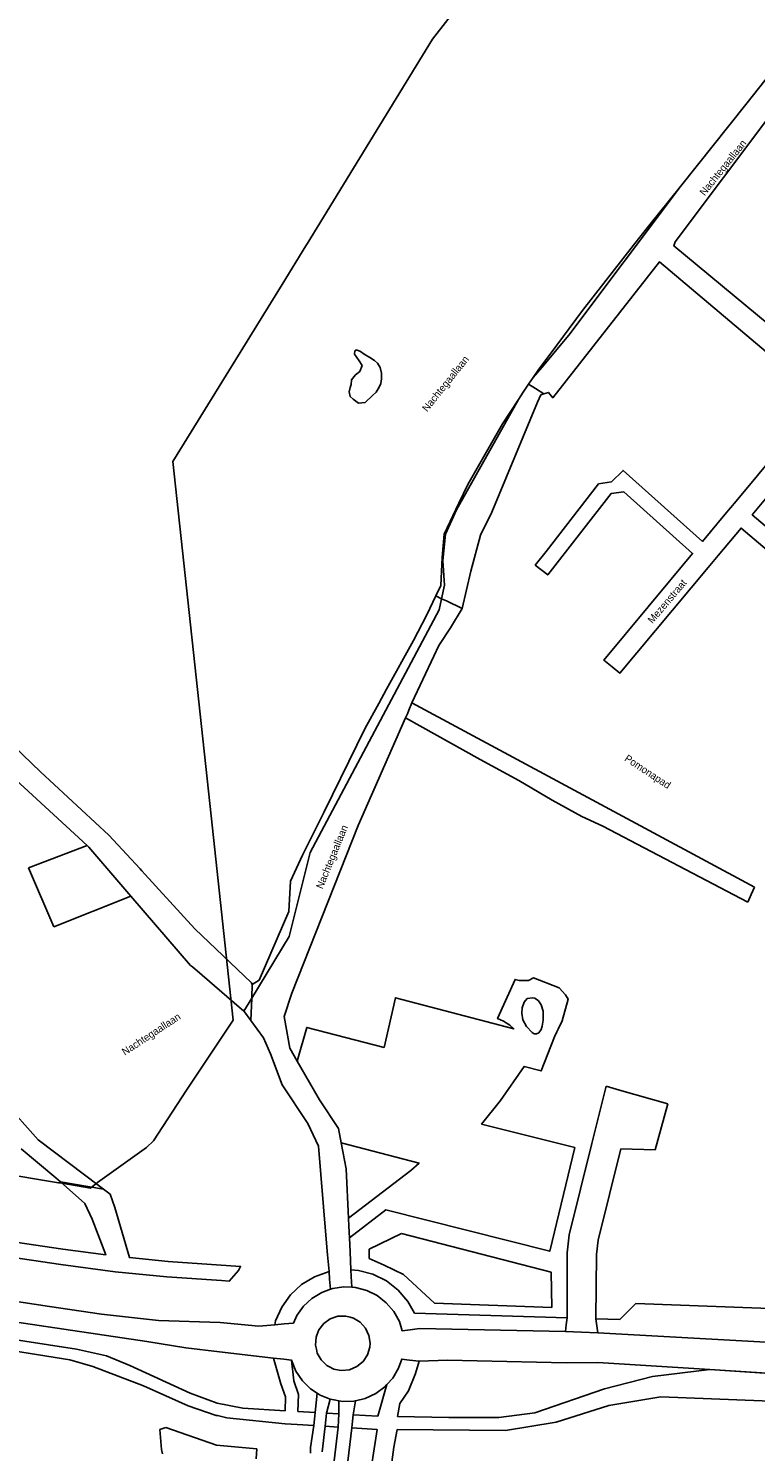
# Model space of a CAD drawing. Header units: metres. Extents: x 89872 to 99175, y 455036 to 468911.
# Tile 104 of 196: x 92018 to 92268, y 464951 to 465439. Entities that reach past the tile are written whole.
import ezdxf

# ---------------------------------------------------------------- set-up
doc = ezdxf.new("R2010")
doc.units = ezdxf.units.M
for name, color, linetype in [('Gemeentegrenzen', 7, 'KG-GEMEENTE'), ('STRNM', 7, 'Continuous'), ('Wegdeel doorgaand', 1, 'Continuous')]:
    doc.layers.add(name, color=color, linetype=linetype)
doc.layers.add('Waterdeel', color=7, linetype='Continuous', true_color=0x00aaff)
doc.layers.add('Wegdeel', color=7, linetype='Continuous', true_color=0x9a9a9a)
doc.linetypes.add('KG-GEMEENTE', pattern='A,1,-2.25,[5,NLCS.SHX,S=1,R=0,X=0,Y=0],-2.25', length=5.5)

msp = doc.modelspace()

# ---------------------------------------------------------------- linework, layer by layer
at = {"layer": 'Gemeentegrenzen', "flags": 128}
msp.add_lwpolyline([(91985.81, 461811.85), (91972.57, 462039.53), (91971.6, 462056.3), (91967.49, 462128.63), (91962.83, 462210.97), (91960.34, 462254.93), (91958.38, 462287.72), (91957.54, 462303.5), (91953.25, 462376.82), (91949.07, 462450.57), (91945.57, 462510.65), (91945.53, 462511.41), (91944.05, 462536.8), (91939.65, 462613.05), (91939.1, 462623.35), (91938.57, 462631.45), (91938.23, 462636.98), (91937.67, 462642.89), (91936.85, 462652.09), (91936.52, 462654.38), (91935.98, 462657.99), (91935.33, 462663.56), (91934.45, 462669.41), (91933.8, 462674.81), (91933.05, 462679.59), (91932.12, 462684.85), (91931.02, 462690.8), (91930.09, 462696.64), (91928.92, 462701.54), (91927.67, 462706.73), (91926.53, 462711.8), (91925.24, 462717.4), (91923.73, 462722.43), (91922.33, 462727.7), (91920.92, 462732.71), (91919.31, 462738.23), (91915.52, 462749.56), (91913.84, 462754.96), (91910.59, 462763.16), (91900, 462756.63), (91894.27, 462753.1), (91893.41, 462752.56), (91893.08, 462752.35), (91884, 462746.62), (91876.06, 462741.71), (91871.9, 462739.14), (91859.4, 462731.41), (91857.07, 462730.38), (91854.17, 462729.67), (91840.7, 462727.72), (91801.69, 462720.65), (91743.12, 462709.89), (91742.28, 462716.24), (91723.98, 462713.51), (91721.47, 462713.14), (91720.03, 462712.92), (91719.53, 462715.26), (91717.01, 462726.9), (91710.31, 462748.15), (91708.08, 462760.41), (91708.41, 462802.88), (91701.05, 462801.8), (91700.15, 462801.67), (91694.18, 462809.59), (91686.69, 462814.41), (91673.3, 462814.88), (91656.6, 462811.35), (91643.73, 462809.01), (91625.38, 462808.56), (91618.79, 462800.58), (91616.38, 462798.02), (91547.8, 462797.16), (91535.89, 462797.01), (91533.97, 462796.98), (91532.91, 462796.98), (91492.23, 462796.74), (91467.4, 462766.42), (91427.24, 462713.3), (91393.47, 462668.65), (91384.92, 462657.34), (91345.12, 462601.61), (91322.75, 462570.28), (91311.3, 462554.1), (91298.16, 462535.1), (91240.59, 462451.23), (91199.39, 462390.97), (91179.79, 462362.29), (91160.33, 462333.57), (91116.85, 462270.02), (91100.95, 462246.71), (91075.23, 462209.11), (91051.88, 462174.92), (91033.16, 462147.46), (91019.52, 462127.52), (90993.15, 462089.17), (90959.24, 462039.53), (90924.92, 461989.3), (90854.66, 461891.45), (90848.48, 461882.28), (90843.78, 461875.03), (90834.61, 461861.6), (90817.06, 461835.96), (90811.97, 461836.6), (90802.84, 461837.74), (90801.07, 461837.96), (90760.92, 461842.97), (90699.32, 461850.65), (90696.92, 461850.95), (90695.83, 461851.08), (90678.28, 461853.27), (90675.91, 461853.57), (90672.92, 461853.94), (90670.47, 461854.25), (90666.84, 461854.7), (90664.35, 461855.01), (90664.01, 461855.05), (90609.06, 461861.91), (90479.28, 461799.79), (90472.29, 461804.82), (90462.06, 461812.15), (90453.36, 461818.46), (90438.82, 461828.9), (90419.02, 461844.35), (90421.38, 461847.24), (90429.77, 461949.31), (90429.54, 461950.1), (90406.8, 462028.72), (90405.32, 462036.59), (90404.76, 462039.53), (90393.73, 462098.21), (90392.3, 462105.79), (90384.04, 462159.12), (90392.42, 462305.56), (90391.99, 462305.98), (90370.47, 462327.07), (90399.99, 462360.63), (90422.7, 462386.62), (90434.72, 462401.41), (90436.55, 462403.6), (90435.45, 462404.75), (90419.84, 462421.08), (90403.64, 462438.52), (90393.79, 462449.24), (90393.71, 462449.33), (90386.15, 462467.2), (90374.47, 462495.6), (90363.46, 462525.49), (90355.96, 462545.83), (90348.73, 462563.94), (90333.81, 462601.31), (90333.12, 462603.04), (90318.97, 462638.48), (90318.87, 462638.7), (90313.58, 462651.96), (90281.92, 462735.54), (90267.14, 462773.68), (90265.29, 462797.2), (90265.01, 462800.73), (90264.77, 462803.83), (90264.66, 462805.22), (90240.77, 462869.48), (90208.47, 462948.15), (90171.15, 463039.41), (90171.1, 463039.53), (90162.16, 463061.39), (90153.37, 463082.88), (90133.53, 463130.56), (90133.48, 463130.7), (90126.29, 463147.97), (90105.85, 463197.09), (90105.84, 463197.12), (90102.3, 463205.62), (90099.75, 463211.73), (90114.01, 463299.45), (90115.39, 463307.17), (90116.59, 463313.87), (90117.35, 463318.08), (90126.99, 463371.94), (90167.36, 463420.21), (90209.48, 463471.04), (90213.6, 463476.02), (90245.14, 463510.53), (90303.59, 463572.17), (90304.37, 463573), (90450.55, 463727.19), (90461.14, 463738.35), (90463.31, 463740.64), (90464.72, 463742.71), (90536.27, 463847.55), (90538.65, 463851.04), (90562.43, 463885.88), (90582.05, 463914.68), (90599.47, 463940.24), (90600.86, 463942.28), (90601.04, 463942.55), (90640.85, 464000.98), (90667.03, 464039.53), (90691.97, 464076.25), (90692.05, 464076.37), (90694.18, 464079.51), (90701.12, 464089.5), (90701.18, 464089.58), (90702.2, 464091.09), (90703.4, 464092.85), (90714.67, 464109.44), (90725.77, 464125.78), (90726.72, 464127.19), (90740.2, 464147.04), (90762.73, 464180.92), (90765.08, 464184.57), (90771, 464193.76), (90771.42, 464193.23), (90806.89, 464250.06), (90799.19, 464267.98), (90793.58, 464280.07), (90804.61, 464284.92), (90803.81, 464286.83), (90821.67, 464318.03), (90833.48, 464340.07), (90842.17, 464363.91), (90849.47, 464388.53), (90850.9, 464396.71), (90858.13, 464437.99), (90858.63, 464440.87), (90862.59, 464497.94), (90866.13, 464525.28), (90871.25, 464551.16), (90878.53, 464576.98), (90885.23, 464600.76), (90894.69, 464624.16), (90916.23, 464670.78), (90923.29, 464685), (90927.38, 464693.22), (90938.43, 464709.97), (90941.09, 464714), (90957.05, 464733.72), (90973.35, 464753.19), (90989.85, 464772.53), (91044.92, 464827.73), (91063.03, 464849.21), (91079.63, 464871.08), (91092.42, 464893.28), (91103.51, 464916.81), (91112.67, 464940.33), (91120.29, 464963.85), (91127, 464987.97), (91139, 465039.53), (91144.01, 465061.06), (91152.55, 465098.5), (91157.84, 465121.7), (91161.11, 465136.01), (91167.76, 465165.19), (91172.72, 465186.93), (91274.16, 465169.82), (91278.87, 465168.92), (91306.94, 465164.19), (91332.25, 465159.92), (91370.23, 465153.71), (91556.5, 465122.29), (91557.9, 465122.05), (91558.32, 465121.98), (91871.9, 465069.08), (91922.03, 465060.62), (92028.58, 465042.86), (92029.05, 465042.78), (92039.59, 465041.01), (92042.01, 465042.88), (92058.73, 465054.97), (92061.16, 465057.23), (92072.53, 465074.55), (92088.56, 465098.55), (92080.97, 465168.59), (92067.81, 465290.11), (92105.28, 465350.83), (92113.42, 465364.09), (92113.85, 465364.8), (92156.87, 465434.93), (92230.87, 465530.04), (92308.96, 465565.35), (92325.03, 465572.62), (92358.36, 465534.34), (92375.52, 465545.73), (92376.91, 465547.36), (92384.66, 465556.46), (92397.29, 465571.45), (92416.04, 465593.91), (92432.88, 465613.69), (92464.88, 465651.21), (92497.86, 465688.87), (92505.83, 465697.44), (92511.57, 465704.12), (92521.66, 465716.37), (92529.98, 465726.8), (92537.61, 465736.36), (92552.63, 465755.02), (92556.4, 465759.68), (92562.83, 465767.63), (92569.99, 465776.31), (92574, 465780.59), (92577.23, 465784.05), (92588.96, 465795.43), (92608.34, 465813.96), (92622.92, 465827.43), (92631.95, 465835.5), (92640.36, 465842.9), (92646.72, 465848.4), (92649.67, 465851.09), (92655.38, 465856.57), (92659.68, 465860.77), (92669.91, 465871.24), (92675.75, 465876.86), (92679.79, 465880.73), (92688.17, 465888.52), (92695.01, 465895.69), (92697.26, 465898.27), (92704.75, 465907.62), (92710.44, 465915.75), (92715.48, 465923.91), (92725.57, 465940.5), (92746.28, 465971.18), (92753.8, 465982.23), (92759.43, 465990.23), (92765.7, 465998.94), (92769.21, 466003.16), (92773.77, 466008.49), (92780.83, 466016.17), (92794.83, 466030.97), (92802.6, 466039.51), (92802.62, 466039.53), (92809.88, 466047.53), (92816.37, 466054.82), (92821.82, 466061.33), (92828.63, 466069.34), (92835.92, 466079.06), (92842.64, 466088.4), (92855.4, 466105.33), (92855.72, 466105.42), (92856.2, 466105.49), (92856.58, 466105.48), (92857, 466105.46), (92857.27, 466105.4), (92857.62, 466105.29), (92857.92, 466105.17), (92858.19, 466105.04), (92858.49, 466104.84), (92859.04, 466104.43), (92861.97, 466101.77), (92865.72, 466098.37), (92920.24, 466048.9), (92924.01, 466045.52), (92930.57, 466039.62), (92998.61, 466101.64), (93005.84, 466108.13), (93007.72, 466106.77), (93009.32, 466105.61), (93030.87, 466090.03), (93065.85, 466064.82), (93100.67, 466039.53), (93102.63, 466038.11), (93109.36, 466033.25), (93110.1, 466034.21), (93306.23, 465895.87), (93359.76, 465857.43), (93435.05, 465802.05), (93442.08, 465801.87), (93443.29, 465801.85), (93453.92, 465801.63), (93457.86, 465939.66), (93469.43, 465939.2), (93472.19, 465939.09), (93475.38, 465938.96), (93481.54, 465938.72), (93483.27, 465938.65), (93484.14, 465938.62), (93485.57, 465938.11), (93486.41, 465937.57), (93494.85, 465922.09), (93504.14, 465904.63), (93508.62, 465897.95), (93513.13, 465894.34), (93520.95, 465889.78), (93530.99, 465883.82), (93532.52, 465882.69), (93535.59, 465878.57), (93538.2, 465872.98), (93542.8, 465865.6), (93545.32, 465862.19), (93550.73, 465857.44), (93558, 465851.82), (93581.85, 465842.2), (93589.8, 465836.36), (93596, 465832.33), (93604.61, 465824.42), (93611.17, 465817.58), (93626.64, 465799), (93639.91, 465783.23), (93651.14, 465769.83), (93670.29, 465745.71), (93684.46, 465727.85), (93694.85, 465714.77), (93712.32, 465692.69), (93728.2, 465671.99), (93747.98, 465645.79), (93761.04, 465629.12), (93766.29, 465628.08), (93771.39, 465626.55), (93776.82, 465625.79), (93788.1, 465624.27), (93792.4, 465621.55), (93838.86, 465642.65), (93852.5, 465660.67), (93871.9, 465686.31), (93875.58, 465691.17), (93878.32, 465694.79), (93890.16, 465710.98), (93902.12, 465728.33), (93905.89, 465733.99), (93919.17, 465753.96), (93935.19, 465778.88), (93943.9, 465792.43), (93948.65, 465800.04), (93970.06, 465836.53), (93970.54, 465837.4), (93971.35, 465838.89), (93989.07, 465871.24), (93993.85, 465879.98), (94010.83, 465914.78), (94036.3, 465967.7), (94036.96, 465969.06), (94053.84, 466007.74), (94056.01, 466013.14), (94057.82, 466017.96), (94065.93, 466039.53), (94071.93, 466055.52), (94073.83, 466060.66), (94078.67, 466074.57), (94085.46, 466094.06), (94093.55, 466118.42), (94094.92, 466122.53), (94102.3, 466146.15), (94103.67, 466150.8), (94110.42, 466174.94), (94113.71, 466186.71), (94121.68, 466216.88), (94125.59, 466232.1), (94127.77, 466240.59), (94137.96, 466288.64), (94144.53, 466331.52), (94144.93, 466334.98), (94145.41, 466339.09), (94145.82, 466342.66), (94151.42, 466390.75), (94153.23, 466390.7), (94157.6, 466460.9), (94159.9, 466526.21), (94159.35, 466560.42), (94158.49, 466578.41), (94170.96, 466578.54), (94209.06, 466578.94), (94214.84, 466579), (94215.89, 466579.01), (94219.52, 466579.05), (94240.71, 466579.18), (94241.51, 466579.18), (94263.35, 466579.32), (94263.77, 466579.32), (94282.32, 466579.43), (94323.27, 466579.65), (94379.32, 466580.31), (94401.36, 466585.53), (94402.65, 466586.01), (94419.81, 466593.87), (94424.57, 466597.31), (94434.77, 466604.54), (94443.71, 466610.91), (94446.73, 466613.07), (94447.21, 466613.41), (94452.88, 466617.46), (94455.64, 466618.85), (94468.76, 466625.48), (94489.19, 466633.87), (94509.41, 466639.35), (94528.78, 466642.95), (94558.66, 466645.13), (94568.59, 466644.46), (94591.46, 466642.45), (94597.53, 466641.07), (94607.95, 466639.18), (94627.5, 466635), (94700, 466615.5), (94735, 466606.5), (94916, 466566.5), (94919.73, 466565.74), (94955, 466558.5), (94960.94, 466557.34), (94964.2, 466556.71), (94965.83, 466558.34), (94967.61, 466560.24), (95049.67, 466540.64), (95076.19, 466534.31), (95121, 466523.72), (95162.95, 466513.62), (95181.07, 466509.25), (95206.54, 466503.31), (95252.02, 466491.75), (95295.53, 466480.7), (95302.45, 466479.13), (95324.97, 466472.76), (95370.65, 466460.17), (95399.23, 466452.31), (95479.68, 466427.72), (95495.6, 466422.85), (95497.02, 466422.44), (95500.31, 466421.48), (95521.54, 466414.36), (95521.72, 466414.3), (95578.37, 466395.31), (95578.38, 466395.16), (95578.82, 466390.43), (95579.2, 466386.47), (95579.25, 466385.66), (95579.74, 466378.15), (95579.76, 466373.01), (95579.77, 466370.42), (95579.73, 466368.56), (95579.7, 466366.73), (95579.55, 466358.34), (95579.25, 466356.16), (95579.19, 466355.76), (95578.88, 466353.52), (95578.85, 466353.31), (95576.38, 466342.92), (95574.98, 466330.93), (95574.45, 466318.83), (95574.73, 466296.11), (95575.17, 466266.8), (95575.16, 466263.45), (95574.33, 466256.64), (95572.45, 466246.32), (95570.27, 466235.69), (95567.02, 466224.62), (95557.98, 466194.3), (95552.98, 466177.27), (95549.34, 466166.34), (95547.1, 466160.72), (95545.34, 466154.12), (95542, 466138.28), (95539.78, 466125.62), (95539.36, 466123.58), (95537.12, 466114.76), (95535.79, 466105.96), (95534.78, 466098.22), (95534.13, 466088.41), (95533.79, 466082.76), (95533.54, 466078.91), (95530.66, 466058.4), (95529.12, 466043.77), (95528.98, 466039.53), (95528.97, 466039.12), (95530.32, 466010.37), (95530.62, 466007.24), (95531.17, 466003.97), (95531.78, 466000.6), (95540.13, 465977.94), (95544.77, 465965.04), (95546.23, 465960.02), (95549.07, 465951.74), (95550.04, 465947.53), (95550.97, 465942.66), (95552.42, 465934.03), (95552.68, 465931.95), (95553.53, 465925.61), (95554.12, 465921.5), (95556.73, 465908.18), (95558.94, 465897.06), (95560.33, 465890.16), (95561.4, 465883.69), (95562.18, 465878.87), (95562.57, 465875.79), (95562.89, 465866.79), (95563.3, 465854.63), (95563.55, 465848.28), (95563.55, 465843.26), (95563.6, 465835.56), (95563.61, 465832.46), (95563.31, 465827.46), (95562.96, 465822.22), (95562.3, 465816.61), (95561.77, 465812.67), (95560.32, 465803.53), (95559.52, 465798.89), (95558.78, 465795.56), (95553.78, 465772.56), (95551.91, 465764.15), (95550.5, 465757.21), (95548.74, 465750.32), (95547.3, 465744.37), (95546.46, 465740.94), (95543.92, 465732.87), (95540.23, 465722.02), (95539.71, 465720.56), (95539.09, 465716.02), (95538.47, 465711.26), (95536.77, 465702.24), (95527.92, 465670.67), (95527.84, 465668.95), (95527.7, 465667.03), (95528.82, 465658.18), (95531.91, 465635.75), (95537.16, 465601.96), (95537.52, 465600), (95537.96, 465597.87), (95540.35, 465589.87), (95543.94, 465578.1), (95546.47, 465570.53), (95553.13, 465554.75), (95567.64, 465520.24), (95573.21, 465505.84), (95574.45, 465501.86), (95575.55, 465498.07), (95576.32, 465494.08), (95576.62, 465490.2), (95576.79, 465485.95), (95576.96, 465481.99), (95576.94, 465478.22), (95576.51, 465474.48), (95576.09, 465472.29), (95575.37, 465469.6), (95574.08, 465465.33), (95572.6, 465461.08), (95571.42, 465458.18), (95570.11, 465455.28), (95568.34, 465451.92), (95565.89, 465448.07), (95565.58, 465447.53), (95562.52, 465440.39), (95559.07, 465433.06), (95540.84, 465399.48), (95523.65, 465368.23), (95516.81, 465356.01), (95511.85, 465347.89), (95492.52, 465317.33), (95486.36, 465307.5), (95480.59, 465297.94), (95479.77, 465296.75), (95477.89, 465294.01), (95477.47, 465293.39), (95474.71, 465289.14), (95468.37, 465278.85), (95458.8, 465263.96), (95447.6, 465249.33), (95444.94, 465246.39), (95423.24, 465225.43), (95398.04, 465200.76), (95373.2, 465175.41), (95363.98, 465165), (95359.15, 465158.83), (95346.67, 465140.48), (95339.62, 465123.09), (95339.26, 465121.58), (95339.18, 465121.24), (95334.55, 465081.47), (95341.66, 465053.51), (95345.02, 465039.53), (95348.03, 465026.98), (95349.31, 465022.05), (95356.2, 465000), (95365.4, 464970.54), (95381.79, 464806.72), (95385.02, 464770.86), (95387.49, 464748.32), (95390.41, 464718.29), (95392.34, 464697.86), (95394.99, 464671.19), (95397.14, 464648.62), (95399.53, 464624.71), (95401.63, 464602.45), (95403.59, 464583.03), (95405.53, 464565.38), (95408.42, 464541.95), (95402.27, 464514.29), (95399.71, 464506.14), (95396, 464495.22), (95392.73, 464487.76), (95388.49, 464478.32), (95384.48, 464470.56), (95376.24, 464454.26), (95370.72, 464442.66), (95365.78, 464430.78), (95358.53, 464412.74), (95352.49, 464396.26), (95346.71, 464379.44), (95342.53, 464364.85), (95337.15, 464344.05), (95332.52, 464321.23), (95329.92, 464306.43), (95328.5, 464296.12), (95326.71, 464282.12), (95326, 464271.02), (95324.59, 464249.71), (95320.1, 464176.63), (95318.9, 464159.43), (95318.29, 464150), (95317.32, 464135.22), (95315.89, 464119.26), (95314.25, 464108.78), (95312.59, 464099.71), (95310.39, 464089.6), (95308.2, 464079.59), (95303.92, 464039.53), (95303.57, 464036.29), (95301.26, 464026.09), (95299.28, 464017.67), (95299.7, 464009.14), (95300.39, 464004.82), (95300.41, 464004.65), (95301.12, 464001.68), (95302.34, 463997.54), (95304.62, 463991.84), (95307.55, 463986.46), (95310.75, 463981.69), (95314.99, 463977.11), (95320.94, 463971.02), (95331.81, 463960.54), (95359.48, 463931.58), (95381.27, 463908.82), (95403.65, 463884.27), (95431.79, 463853.53), (95455.46, 463827.96), (95466.68, 463815.34), (95502.46, 463776.61), (95532.68, 463744.19), (95547.03, 463729.25), (95563.9, 463711.87), (95579.55, 463695.82), (95589.54, 463685.3), (95600.69, 463673.67), (95610.21, 463663.67), (95617.15, 463656.6), (95628.25, 463643.69), (95639.94, 463629.57), (95649.37, 463617.44), (95657.97, 463605.63), (95666.29, 463594.26), (95674.77, 463581.25), (95681.69, 463570.07), (95689.15, 463556.53), (95695.8, 463543.74), (95701.56, 463532.04), (95707.3, 463519.64), (95712.61, 463507.25), (95717.22, 463494.89), (95721.94, 463481.96), (95726.25, 463469.18), (95729.73, 463456.86), (95733.65, 463443.47), (95736.72, 463431.45), (95739.62, 463418.44), (95745.12, 463383.87), (95747.24, 463369.95), (95749.45, 463354.91), (95750.98, 463338.88), (95752.46, 463322.34), (95754.03, 463308.55), (95756.14, 463293.1), (95758.26, 463276.49), (95760.29, 463260.4), (95762.38, 463245.18), (95764.92, 463229.99), (95767.11, 463215.76), (95769.04, 463205.23), (95771.78, 463190.86), (95774.47, 463176.59), (95777.4, 463162.1), (95779.82, 463148.83), (95783.17, 463133.08), (95785.7, 463120.22), (95789.51, 463102.67), (95800.23, 463039.53), (95801.15, 463034.11), (95808.28, 462989.38), (95816.21, 462948.6), (95822.09, 462914.33), (95830.21, 462870.66), (95840.79, 462822.54), (95848.68, 462791.26), (95856.28, 462759.18), (95863, 462728.44), (95868.03, 462705.46), (95871.9, 462690.57), (95880.9, 462655.94), (95891.2, 462609.73), (95902.59, 462560.92), (95903.74, 462555.46), (95913.19, 462510.87), (95919.28, 462490.65), (95920.63, 462486.29), (95909.41, 462481.41), (95909.91, 462479.61), (95909.27, 462479.33), (95905.81, 462477.83), (95905.48, 462478.58), (95900.36, 462476.31), (95871.9, 462463.72), (95867.59, 462461.81), (95857.03, 462457.14), (95848.4, 462453.32), (95846.91, 462452.66), (95834.55, 462447.19), (95826.84, 462443.75), (95826.33, 462443.52), (95823.48, 462442.25), (95819.82, 462440.62), (95806.01, 462434.47), (95783.17, 462424.31), (95760.34, 462414.13), (95714.69, 462393.78), (95690.96, 462383.13), (95662.53, 462370.21), (95633.33, 462356.49), (95602.21, 462341.3), (95578.89, 462329.38), (95575.85, 462327.82), (95554.1, 462316.19), (95541.15, 462309.03), (95526.13, 462300.53), (95513.34, 462293.09), (95496.4, 462282.98), (95481.94, 462274.11), (95466.47, 462264.26), (95454.63, 462256.1), (95434.43, 462241.75), (95416.45, 462228.55), (95394.75, 462212.05), (95389.26, 462207.73), (95370.73, 462193.15), (95368.87, 462191.67), (95369.48, 462190.88), (95369.09, 462190.56), (95368.1, 462191.76), (95366.98, 462190.84), (95366.65, 462191.24), (95365.99, 462192.05), (95347.74, 462177.1), (95335.45, 462166.79), (95305.84, 462140.56), (95277.11, 462113.55), (95261.47, 462100.73), (95241.53, 462081.98), (95228.52, 462069.75), (95221.58, 462063.22), (95203.07, 462043.03), (95199.88, 462039.53), (95175.71, 462013.01), (95154.67, 461988.39), (95142.48, 461973.61), (95126.8, 461954.23), (95111.13, 461934.85), (95101.93, 461923.06), (95084.08, 461899.01), (95065.19, 461871.33), (95044.83, 461840.97), (95034.77, 461826.04), (95016.41, 461798.16), (94997.39, 461770.54), (94998.3, 461770.04), (95003.14, 461767.38), (95034.37, 461750.23), (95077.96, 461726.07), (95081.36, 461723.94), (95167.44, 461678.98), (95166.77, 461678.47), (95161.23, 461673.92), (95169.8, 461669.24), (95169.06, 461668.64), (95163.22, 461663.95), (95152.82, 461655.57), (95147.19, 461650.97), (95131.9, 461638.89), (95115.93, 461626.14), (95101.08, 461614.34), (95100.03, 461613.51), (95084.11, 461600.97), (95069.83, 461589.95), (95056.22, 461579.19), (95049.96, 461574.14), (95034.42, 461561.79), (95023.08, 461553.31), (95017.31, 461548.99), (94998.51, 461534.46), (94992.09, 461528.74), (94984.51, 461522.67), (94965.78, 461505.96), (94939.61, 461483.94), (94919.01, 461467.23), (94897.04, 461449.17), (94873.46, 461429.5), (94856.43, 461415.88), (94838.21, 461401.58), (94815.01, 461383.45), (94795.62, 461367.85), (94790.33, 461363.12), (94770.87, 461346.88), (94754.13, 461331.97), (94722.31, 461304.51), (94682.92, 461272.33), (94656.54, 461251.2), (94640.69, 461238.37), (94616.64, 461218.49), (94589.37, 461197.16), (94574.19, 461185.52), (94552.62, 461168.48), (94547.32, 461164.27), (94518.9, 461141.12), (94505.3, 461130.77), (94495.14, 461123.18), (94480.84, 461111.32), (94472.12, 461103.84), (94456.75, 461090.7), (94443.65, 461079.53), (94438.38, 461074.7), (94435.1, 461071.26), (94432.67, 461068.63), (94426.74, 461061.67), (94423.24, 461058.7), (94418.9, 461055.33), (94410.89, 461051.13), (94406.71, 461048.42), (94404.43, 461046.56), (94395.45, 461039.53), (94390.62, 461035.75), (94363.61, 461014.68), (94333.22, 460990.56), (94311.5, 460973.29), (94296.62, 460961.2), (94279.16, 460946.76), (94256.08, 460927.62), (94237.84, 460912.89), (94228.8, 460905.45), (94208.07, 460887.46), (94191.68, 460873.78), (94173.6, 460858.78), (94158.61, 460846.77), (94141.13, 460832.84), (94123.98, 460819.3), (94110.48, 460808.98), (94093.38, 460795.66), (94085.02, 460788.88), (94076.97, 460782.08), (94064.25, 460771.51), (94048.28, 460757.82), (94033.55, 460746.49), (94016.61, 460733.42), (93999.95, 460719.99), (93973.59, 460699.28), (93972.51, 460698.4), (93969.13, 460695.67), (93969.06, 460695.62), (93936.44, 460669.08), (93937.4, 460667.46), (93881.86, 460622.62), (93877.48, 460619.09), (93871.9, 460614.58), (93849.36, 460596.39), (93844.03, 460592.08), (93822.59, 460574.78), (93822, 460574.28), (93780.04, 460537.93), (93773.53, 460532.43), (93747.56, 460509.6), (93701.46, 460469.06), (93661.61, 460434.02), (93557.94, 460380.06), (93475.78, 460337.73), (93428.58, 460312.93), (93393.7, 460292.89), (93386.88, 460286.74), (93366.1, 460267.64), (93329.61, 460233.85), (93295.16, 460201.73), (93249.43, 460159.19), (93201.19, 460114.23), (93156.33, 460072.2), (93121.09, 460039.53), (93110.85, 460030.04), (93077.29, 459999.15), (93042.01, 459967.24), (93015.14, 459942.77), (93012.55, 459940.42), (92988.16, 459918.01), (92963.08, 459895.19), (92946.15, 459881.13), (92782.13, 459730.55), (92702.35, 459657.95), (92657.84, 459618.97), (92635.21, 459597.77), (92385.94, 459364.34), (92380.03, 459374.16), (92339.89, 459440.92), (92348.47, 459531.52), (92356.69, 459618.32), (92356.7, 459618.4), (92345.49, 459732.65), (92343.41, 459753.78), (92343.42, 459753.93), (92344.95, 459799.96), (92347.14, 459866.13), (92347.45, 459866.32), (92390.27, 459893), (92305.29, 460039.53), (92299.44, 460049.62), (92296.84, 460054.11), (92204.91, 460208.88), (92204.74, 460209.17), (92203.57, 460211.12), (92203.11, 460211.9), (92202.04, 460213.69), (92074.83, 460426.49), (92068.94, 460436.46), (92022.86, 460411.71), (91987.38, 460473), (91980.24, 460485.33), (91965.51, 460472.78), (91965.41, 460472.65), (91961.16, 460467.16), (91956.5, 460461.14), (91956.36, 460460.96), (91948.56, 460451.25), (91953.2, 460437.7), (91953.84, 460435.8), (91956.76, 460427.29), (91957.73, 460424.45), (91956.75, 460422.95), (91939.1, 460395.78), (91938.87, 460395.41), (91919.58, 460364.85), (91948.83, 460302.52), (91948.45, 460302.16), (91908.63, 460265.19), (91871.9, 460231.08), (91863.71, 460223.48), (91829.97, 460279.74), (91829.67, 460280.23), (91824.63, 460288.64), (91824.61, 460288.68), (91824.4, 460289.03), (91816.79, 460301.72), (91819.64, 460305.48), (91829.93, 460321.17), (91840.6, 460338.46), (91845.85, 460348.55), (91856.88, 460373.76), (91871.66, 460405.5), (91871.9, 460405.98), (91891.75, 460446.44), (91905.99, 460473.46), (91918.5, 460493.59), (91929.18, 460509.93), (91940.22, 460529), (91946.76, 460540.9), (91957.89, 460561.15), (91970.98, 460586.91), (91984.68, 460613.63), (91992.01, 460627.85), (92013.25, 460661.97), (92030.97, 460684.81), (92049.21, 460710.73), (92062.29, 460727.44), (92078, 460757.65), (92087.66, 460777.01), (92094.36, 460790.92), (92097.57, 460800.37), (92103.1, 460814.82), (92109.13, 460832.66), (92119.53, 460865.73), (92126.14, 460896.84), (92127.49, 460905.43), (92129.76, 460914.39), (92135.36, 460943.2), (92138.27, 460952.72), (92138.66, 460953.98), (92144.24, 460972.64), (92149.57, 460992.54), (92152.6, 461007.14), (92152.85, 461008.6), (92153.66, 461013.38), (92154.53, 461022.02), (92155.2, 461033.98), (92155.35, 461039.53), (92155.37, 461040.14), (92155.18, 461046.41), (92153.51, 461061.42), (92153.05, 461064.92), (92148.5, 461088.24), (92145.82, 461096.61), (92144.56, 461099.71), (92141.5, 461106.31), (92139.14, 461111.06), (92132.03, 461124.88), (92109.74, 461163.87), (92092.42, 461195.41), (92092.34, 461195.54), (92083.07, 461212.42), (92058.11, 461258.26), (92044.3, 461284.17), (92033.78, 461306.12), (92029.8, 461315.54), (92025.18, 461327.02), (92022.62, 461334.88), (92020.9, 461340.66), (92018.29, 461349.73), (92016.77, 461356.21), (92014.96, 461364.94), (92013.81, 461370.99), (92013.14, 461376.04), (92011.98, 461385.86), (92009.83, 461406.51), (92009.04, 461414.38), (92008.45, 461422), (92008.08, 461428.85), (92006.61, 461452.41), (92005.98, 461462.23), (92005.07, 461481.07), (92002.65, 461522.01), (92001.21, 461544.76), (91999.79, 461569.43), (91996.21, 461634.32), (91993.76, 461676.13), (91993.28, 461684.3), (91985.81, 461811.85)], close=True, dxfattribs=at)
at = {"layer": 'Waterdeel', "lineweight": -3}
for p, q in [((92130.18, 465326.99), (92130.24, 465328.07)), ((92131.78, 465324.65), (92130.18, 465326.99)), ((92130.24, 465328.07), (92130.88, 465328.45)), ((92130.88, 465328.45), (92132.21, 465327.83)), ((92132.74, 465323), (92131.78, 465324.65)), ((92132.21, 465327.83), (92133.49, 465326.94)), ((92133.49, 465326.94), (92135.4, 465325.81)), ((92135.4, 465325.81), (92136.99, 465324.8)), ((92136.99, 465324.8), (92138.07, 465323.85)), ((92129.15, 465318.1), (92130.44, 465319.88)), ((92130.44, 465319.88), (92132.02, 465321.03)), ((92132.02, 465321.03), (92132.74, 465323)), ((92138.07, 465323.85), (92138.97, 465322.4)), ((92138.97, 465322.4), (92139.42, 465320.43)), ((92139.42, 465320.43), (92139.43, 465318.47)), ((92128.35, 465313.97), (92128.65, 465315.56)), ((92128.65, 465315.56), (92128.97, 465316.57)), ((92128.97, 465316.57), (92129.15, 465318.1)), ((92138.56, 465315.61), (92137.61, 465313.89)), ((92139.12, 465316.88), (92138.56, 465315.61)), ((92139.43, 465318.47), (92139.12, 465316.88)), ((92128.67, 465312.45), (92128.35, 465313.97)), ((92129.69, 465311.5), (92128.67, 465312.45)), ((92131.54, 465310.11), (92129.69, 465311.5)), ((92133.82, 465310.38), (92131.54, 465310.11)), ((92136.29, 465312.74), (92133.82, 465310.38)), ((92137.61, 465313.89), (92136.29, 465312.74)), ((92018.31, 465150.87), (92038.37, 465158.5)), ((92038.37, 465158.5), (92039.04, 465157.89)), ((92039.04, 465157.89), (92053.4, 465141.12)), ((92026.95, 465130.6), (92018.31, 465150.87)), ((92053.4, 465141.12), (92026.95, 465130.6)), ((92021.63, 465057.51), (92009.83, 465070.82)), ((92042.65, 465041.67), (92021.63, 465057.51)), ((92015.79, 465054.42), (92027.71, 465044.58)), ((92027.71, 465044.58), (92029.31, 465043.16)), ((92029.31, 465043.16), (92044.04, 465040.62)), ((92044.04, 465040.62), (92042.65, 465041.67)), ((92135.15, 465020.01), (92146.22, 465025.42)), ((92146.22, 465025.42), (92197.64, 465012.14)), ((92135.15, 465016.81), (92135.15, 465020.01)), ((92140.31, 465014.6), (92135.15, 465016.81)), ((92146.95, 465011.4), (92140.31, 465014.6)), ((92197.64, 465012.14), (92197.88, 465000.08)), ((92157.53, 465001.55), (92146.95, 465011.4)), ((92197.88, 465000.08), (92157.53, 465001.55)), ((92063.31, 464958.28), (92065.43, 464958.94)), ((92065.43, 464958.94), (92082.8, 464952.82)), ((92063.91, 464951.43), (92063.31, 464958.28)), ((92064.21, 464949.94), (92063.91, 464951.43)), ((92082.8, 464952.82), (92096.59, 464951.64)), ((92096.59, 464951.64), (92096.38, 464948.16))]:
    msp.add_line(p, q, dxfattribs=at)
msp.add_lwpolyline([(91950.36, 465031.82), (92030.08, 465020.02), (92044.8, 465018.08), (92040.18, 465030.4), (92037.6, 465035.75), (92029.31, 465043.16), (92044.04, 465040.62), (92046.34, 465038.89), (92047.93, 465034.34), (92052.92, 465017.16), (92066.2, 465015.87), (92091.05, 465014.16), (92090.31, 465012.8), (92087.17, 465009.11), (92084.53, 465009.29), (92065.76, 465010.59), (92048.05, 465012.31), (92029.35, 465014.77), (91949.58, 465026.59)], dxfattribs=at)
at = {"layer": 'Wegdeel'}
for p, q in [((92188.04, 465313.92), (92189.88, 465316.7)), ((92189.88, 465316.7), (92192.24, 465315.17)), ((92192.24, 465315.17), (92195.12, 465313.31)), ((92186.36, 465311.37), (92165.1, 465273.59)), ((92165.1, 465273.59), (92186.36, 465311.37)), ((92192.97, 465310.43), (92177.31, 465272.81)), ((92180.9, 465303.1), (92186.36, 465311.37)), ((92186.36, 465311.37), (92188.04, 465313.92)), ((92194.01, 465312.94), (92192.97, 465310.43)), ((92195.12, 465313.31), (92194.01, 465312.94)), ((92168.98, 465282.23), (92180.9, 465303.1)), ((92165.94, 465275.8), (92168.98, 465282.23)), ((92160.93, 465265.23), (92165.94, 465275.8)), ((92165.1, 465273.59), (92161.34, 465265.22)), ((92161.34, 465265.22), (92165.1, 465273.59)), ((92177.31, 465272.81), (92173.32, 465264.83)), ((92160.27, 465257.23), (92160.93, 465265.23)), ((92161.34, 465265.22), (92160.45, 465256.09)), ((92160.45, 465256.09), (92161.34, 465265.22)), ((92173.32, 465264.83), (92170.1, 465252.48)), ((92159.74, 465247.64), (92160.27, 465257.23)), ((92160.45, 465256.09), (92161.07, 465247.72)), ((92161.07, 465247.72), (92160.45, 465256.09)), ((92170.1, 465252.48), (92167.06, 465239.76)), ((92158.02, 465244.06), (92159.74, 465247.64)), ((92161.07, 465247.72), (92160.04, 465243.1)), ((92160.04, 465243.1), (92161.07, 465247.72)), ((92158.02, 465244.06), (92154.93, 465237.59)), ((92160.04, 465243.1), (92158.02, 465244.06)), ((92160.04, 465243.1), (92158.02, 465244.06)), ((92159.2, 465239.31), (92160.04, 465243.1)), ((92159.2, 465239.31), (92160.04, 465243.1)), ((92160.04, 465243.1), (92161.69, 465242.32)), ((92161.69, 465242.32), (92160.04, 465243.1)), ((92161.69, 465242.32), (92167.06, 465239.76)), ((92167.06, 465239.76), (92161.69, 465242.32)), ((92114.97, 465156.12), (92159.2, 465239.31)), ((92114.97, 465156.12), (92159.2, 465239.31)), ((92154.93, 465237.59), (92151.92, 465231.58)), ((92167.06, 465239.76), (92163.12, 465233.06)), ((92151.92, 465231.58), (92150.35, 465228.73)), ((92163.12, 465233.06), (92159.04, 465227.08)), ((92150.35, 465228.73), (92141.15, 465212.05)), ((92159.04, 465227.08), (92157.33, 465223.38)), ((92157.33, 465223.38), (92149.83, 465207.39)), ((92141.15, 465212.05), (92138.46, 465207.17)), ((92138.46, 465207.17), (92133.81, 465198.74)), ((92149.83, 465207.39), (92148.77, 465204.82)), ((92148.77, 465204.82), (92149.83, 465207.39)), ((92149.83, 465207.39), (92267.43, 465144.2)), ((92148.29, 465203.66), (92147.66, 465202.23)), ((92147.66, 465202.23), (92148.29, 465203.66)), ((92148.77, 465204.82), (92148.29, 465203.66)), ((92148.29, 465203.66), (92148.77, 465204.82)), ((92133.81, 465198.74), (92119.68, 465170.06)), ((92147.66, 465202.23), (92131.34, 465165.3)), ((92173.27, 465187.91), (92147.66, 465202.23)), ((92186.52, 465180.79), (92173.27, 465187.91)), ((92197.98, 465174.07), (92186.52, 465180.79)), ((92208.08, 465168.4), (92197.98, 465174.07)), ((92119.68, 465170.06), (92112.35, 465155.21)), ((92215.3, 465165.09), (92208.08, 465168.4)), ((92131.34, 465165.3), (92108.62, 465107.84)), ((92265.07, 465139.08), (92215.3, 465165.09)), ((92107.69, 465127.25), (92114.97, 465156.12)), ((92107.69, 465127.25), (92114.97, 465156.12)), ((92112.35, 465155.21), (92108.18, 465146.26)), ((92108.18, 465146.26), (92107.59, 465135.83)), ((92267.43, 465144.2), (92266.27, 465141.68)), ((92266.27, 465141.68), (92265.07, 465139.08)), ((92107.59, 465135.83), (92097.45, 465112.27)), ((92094.88, 465106.09), (92107.69, 465127.25)), ((92094.88, 465106.09), (92107.69, 465127.25)), ((92095.08, 465110.78), (92094.89, 465106.3)), ((92097.45, 465112.27), (92095.08, 465110.78)), ((92092.17, 465101.62), (92094.88, 465106.09)), ((92094.55, 465098.49), (92094.88, 465106.09)), ((92094.88, 465106.09), (92094.55, 465098.49)), ((92094.89, 465106.3), (92094.88, 465106.09)), ((92108.62, 465107.84), (92105.96, 465099.79)), ((92092.36, 465101.46), (92092.17, 465101.62)), ((92094.55, 465098.49), (92092.36, 465101.46)), ((92098.94, 465092.56), (92094.55, 465098.49)), ((92105.96, 465099.79), (92107.93, 465088.97)), ((92101.27, 465087), (92098.94, 465092.56)), ((92105.28, 465076.39), (92101.27, 465087)), ((92107.93, 465088.97), (92110.45, 465084.57)), ((92110.45, 465084.57), (92114.7, 465077.17)), ((92114.07, 465063.2), (92105.28, 465076.39)), ((92114.7, 465077.17), (92118.09, 465071.27)), ((92211.57, 465056.24), (92216.47, 465075.9)), ((92216.47, 465075.9), (92221.11, 465074.58)), ((92118.09, 465071.27), (92124.64, 465061.43)), ((92221.11, 465074.58), (92237.63, 465069.86)), ((92237.63, 465069.86), (92233.26, 465054.09)), ((92117.82, 465055.39), (92114.07, 465063.2)), ((92124.64, 465061.43), (92125.57, 465056.57)), ((92125.57, 465056.57), (92127.26, 465047.66)), ((92203.79, 465024.93), (92211.57, 465056.24)), ((92120.35, 465024.85), (92117.82, 465055.39)), ((92221.53, 465054.46), (92213.73, 465023.11)), ((92233.26, 465054.09), (92221.53, 465054.46)), ((92127.26, 465047.66), (92128.07, 465030.75)), ((92128.07, 465030.75), (92128.21, 465027.9)), ((92128.21, 465027.9), (92128.4, 465023.97)), ((92120.91, 465018.12), (92120.35, 465024.85)), ((92128.4, 465023.97), (92128.62, 465019.15)), ((92203.05, 465018.78), (92203.79, 465024.93)), ((92213.73, 465023.11), (92213.14, 465018.18)), ((92121.39, 465012.37), (92120.91, 465018.12)), ((92128.62, 465019.15), (92128.92, 465012.94)), ((92203.05, 464996.55), (92203.05, 465018.78)), ((92213.14, 465018.18), (92212.95, 464996.14)), ((92116.36, 465010.6), (92121.39, 465012.37)), ((92121.6, 465009.83), (92121.39, 465012.37)), ((92121.39, 465012.37), (92121.6, 465009.83)), ((92128.92, 465012.94), (92129.03, 465010.71)), ((92129.03, 465010.71), (92128.92, 465012.94)), ((92128.92, 465012.94), (92131.47, 465012.79)), ((92131.47, 465012.79), (92136.45, 465011.47)), ((92108.18, 465004.41), (92111.96, 465007.92)), ((92111.96, 465007.92), (92116.36, 465010.6)), ((92121.89, 465006.32), (92121.6, 465009.83)), ((92121.6, 465009.83), (92121.89, 465006.32)), ((92126.4, 465007.13), (92122.65, 465006.59)), ((92129.2, 465007.01), (92126.4, 465007.13)), ((92129.03, 465010.71), (92129.2, 465007.01)), ((92129.2, 465007.01), (92129.03, 465010.71)), ((92136.45, 465011.47), (92141.07, 465009.17)), ((92141.07, 465009.17), (92145.14, 465005.99)), ((92105.18, 465000.21), (92108.18, 465004.41)), ((92115.54, 465003.19), (92112.64, 465000.49)), ((92118.92, 465005.25), (92115.54, 465003.19)), ((92121.89, 465006.32), (92118.92, 465005.25)), ((92122.65, 465006.59), (92121.89, 465006.32)), ((92130.53, 465006.93), (92129.2, 465007.01)), ((92134.36, 465005.91), (92130.53, 465006.93)), ((92137.91, 465004.15), (92134.36, 465005.91)), ((92141.03, 465001.71), (92137.91, 465004.15)), ((92145.14, 465005.99), (92148.48, 465002.07)), ((92103.08, 464995.5), (92105.18, 465000.21)), ((92112.64, 465000.49), (92110.33, 464997.27)), ((92143.6, 464998.69), (92141.03, 465001.71)), ((92144.06, 464997.87), (92143.6, 464998.69)), ((92145.52, 464995.22), (92144.06, 464997.87)), ((92148.48, 465002.07), (92150.69, 464998.07)), ((92150.69, 464998.07), (92203.05, 464996.55)), ((92221.12, 464995.99), (92226.67, 465001.4)), ((92226.67, 465001.4), (92312.26, 464998.17)), ((91974.55, 464995.1), (92034.76, 464985.76)), ((92102.79, 464994.16), (92103.08, 464995.5)), ((92105.99, 464994.43), (92102.79, 464994.16)), ((92109.19, 464994.7), (92105.99, 464994.43)), ((92110.33, 464997.27), (92109.19, 464994.7)), ((92146.49, 464992.09), (92145.52, 464995.22)), ((92152.45, 464992.81), (92149.19, 464992.46)), ((92202.5, 464991.84), (92152.45, 464992.81)), ((92202.5, 464991.84), (92202.77, 464994.17)), ((92202.77, 464994.17), (92202.5, 464991.84)), ((92202.77, 464994.17), (92203.05, 464996.55)), ((92203.05, 464996.55), (92202.77, 464994.17)), ((92212.95, 464996.14), (92213.26, 464993.77)), ((92213.26, 464993.77), (92212.95, 464996.14)), ((92212.95, 464996.14), (92221.12, 464995.99)), ((92213.26, 464993.77), (92213.57, 464991.34)), ((92213.57, 464991.34), (92213.26, 464993.77)), ((92032.51, 464982.17), (91984.2, 464989.82)), ((92149.19, 464992.46), (92146.49, 464992.09)), ((92208.05, 464991.59), (92202.5, 464991.84)), ((92213.57, 464991.34), (92208.05, 464991.59)), ((92275.35, 464987.92), (92213.57, 464991.34)), ((92034.76, 464985.76), (92045, 464983.47)), ((92045, 464983.47), (92053.05, 464980.2)), ((92104.87, 464973.89), (92102.38, 464982.74)), ((92102.38, 464982.74), (92105.87, 464982.31)), ((92040.32, 464979.89), (92032.51, 464982.17)), ((92057.73, 464973.22), (92040.32, 464979.89)), ((92053.05, 464980.2), (92073.81, 464970.66)), ((92105.87, 464982.31), (92108.53, 464981.99)), ((92108.53, 464981.99), (92109.3, 464974.97)), ((92143.26, 464975.82), (92145.27, 464979.23)), ((92145.27, 464979.23), (92146.36, 464982.36)), ((92146.36, 464982.36), (92149.04, 464982.03)), ((92149.04, 464982.03), (92152.35, 464981.61)), ((92152.35, 464981.61), (92151.06, 464977.43)), ((92232.43, 464976.36), (92252.1, 464978.76)), ((92252.1, 464978.76), (92296.53, 464975.88)), ((92073.02, 464966.31), (92057.73, 464973.22)), ((92106.45, 464969.45), (92104.87, 464973.89)), ((92109.3, 464974.97), (92110.98, 464970.24)), ((92138.2, 464962.76), (92141.27, 464973.62)), ((92141.27, 464973.62), (92143.26, 464975.82)), ((92151.06, 464977.43), (92148.69, 464971.52)), ((92215.89, 464972.12), (92232.43, 464976.36)), ((92073.81, 464970.66), (92083.01, 464967.28)), ((92106.4, 464964.67), (92106.45, 464969.45)), ((92110.98, 464970.24), (92110.7, 464964.41)), ((92148.69, 464971.52), (92145.64, 464967.18)), ((92192.02, 464964), (92215.89, 464972.12)), ((92235.27, 464969.41), (92217.44, 464966.42)), ((92342.55, 464965.11), (92235.27, 464969.41)), ((92082.66, 464963.08), (92073.02, 464966.31)), ((92083.01, 464967.28), (92091.84, 464965.54)), ((92091.84, 464965.54), (92106.4, 464964.67)), ((92110.7, 464964.41), (92116.64, 464964.05)), ((92116.64, 464964.05), (92116.41, 464961.73)), ((92120.31, 464961.54), (92120.55, 464963.82)), ((92120.55, 464963.82), (92124.79, 464963.56)), ((92124.79, 464963.56), (92124.64, 464961.33)), ((92129.46, 464961.07), (92129.65, 464963.27)), ((92129.65, 464963.27), (92138.2, 464962.76)), ((92145.64, 464967.18), (92144.85, 464962.65)), ((92179.65, 464962.31), (92192.02, 464964)), ((92217.44, 464966.42), (92199.28, 464960.7)), ((92083.08, 464962.99), (92082.66, 464963.08)), ((92086.36, 464962.24), (92083.08, 464962.99)), ((92106.35, 464960.18), (92086.36, 464962.24)), ((92110.49, 464959.93), (92106.35, 464960.18)), ((92116.24, 464959.59), (92110.49, 464959.93)), ((92116.41, 464961.73), (92116.24, 464959.59)), ((92120.07, 464959.36), (92120.31, 464961.54)), ((92124.49, 464959.09), (92120.07, 464959.36)), ((92124.64, 464961.33), (92124.49, 464959.09)), ((92129.27, 464958.8), (92129.46, 464961.07)), ((92137.93, 464958.28), (92129.27, 464958.8)), ((92144.85, 464962.65), (92162.5, 464962.37)), ((92162.5, 464962.37), (92179.65, 464962.31)), ((92199.28, 464960.7), (92181.93, 464957.85)), ((92136.17, 464947.18), (92137.93, 464958.28)), ((92144.78, 464958.22), (92143.58, 464952.15)), ((92181.93, 464957.85), (92144.78, 464958.22)), ((92143.58, 464952.15), (92142.89, 464947.01))]:
    msp.add_line(p, q, dxfattribs=at)
for points in [[(92343.34, 465199.14), (92262.77, 465267.31), (92254.9, 465257.9), (92251.49, 465253.83), (92221.21, 465217.61), (92218.51, 465219.74), (92215.63, 465222.02), (92246.12, 465258.63), (92222.49, 465279.78), (92218.17, 465279.16), (92196.43, 465251.25), (92192.14, 465254.6), (92195.84, 465259.28), (92213.87, 465282.5), (92218.32, 465283.19), (92222.28, 465287.08), (92249.53, 465262.71), (92257.25, 465271.98), (92261.07, 465276.57), (92290.34, 465311.7), (92234.83, 465358.63), (92198.15, 465311.98), (92196.69, 465313.84), (92195.12, 465313.31), (92192.24, 465315.17), (92189.88, 465316.7), (92191.39, 465318.88), (92194.4, 465322.31), (92203.66, 465333.44), (92242, 465384.47), (92264.4, 465412.5), (92271.42, 465421.3)], [(92010.18, 465195.5), (92022.43, 465183.74), (92045.89, 465162.06), (92056.57, 465150.42), (92057.17, 465149.75), (92061.88, 465144.62), (92075.4, 465129.86), (92094.77, 465111.37), (92095.08, 465110.78), (92094.89, 465106.3), (92094.88, 465106.09), (92092.17, 465101.62), (92088.85, 465104.5), (92077.9, 465113.97), (92074.6, 465116.82), (92073.91, 465117.34), (92053.4, 465141.12), (92039.04, 465157.89), (92038.37, 465158.5), (92005.12, 465189.01)], [(92115.03, 464950.09), (92115.03, 464952.11), (92116.24, 464959.59), (92116.41, 464961.73), (92116.64, 464964.05), (92117.38, 464970.67), (92118.39, 464970.01), (92120.07, 464969.35), (92121.84, 464968.65), (92120.55, 464963.82), (92120.31, 464961.54), (92120.07, 464959.36), (92119.06, 464950.63)], [(92123.15, 464947.5), (92124.49, 464959.09), (92124.64, 464961.33), (92124.79, 464963.56), (92124.75, 464968.09), (92126.13, 464967.88), (92129.94, 464967.98), (92130.48, 464968.11), (92129.65, 464963.27), (92129.46, 464961.07), (92129.27, 464958.8), (92127.84, 464947.38)]]:
    msp.add_lwpolyline(points, dxfattribs=at)
for points in [[(92338.19, 465280.45), (92301.2, 465313.17), (92297.09, 465316.5), (92239.72, 465364.08), (92240.21, 465365.42), (92273.35, 465409.52), (92375.47, 465323.53)], [(92191.39, 465318.88), (92194.4, 465322.31), (92203.66, 465333.44), (92242, 465384.47), (92231.17, 465370.91), (92225.89, 465364.29), (92208.32, 465341.86), (92197.22, 465326.92), (92193.38, 465321.76)], [(92347.2, 465203.69), (92266.6, 465271.89), (92271.19, 465277.39), (92296.21, 465307.29), (92306.6, 465299.13), (92317.17, 465290.82), (92333.91, 465276.39), (92339.46, 465271.61), (92355.43, 465257.85), (92377.24, 465239.05), (92350.79, 465207.91)], [(92128.4, 465023.97), (92128.21, 465027.9), (92128.07, 465030.75), (92149.41, 465047.08), (92152.31, 465049.58), (92125.57, 465056.57), (92124.64, 465061.43), (92118.09, 465071.27), (92114.7, 465077.17), (92110.45, 465084.57), (92113.78, 465096.1), (92140.28, 465089.23), (92144.18, 465106.29), (92184.79, 465095.57), (92183.38, 465096.91), (92181.25, 465098.26), (92179.23, 465099.12), (92185.26, 465112.56), (92186.65, 465112.24), (92189.88, 465112.15), (92191.54, 465113.08), (92200.4, 465109.66), (92202.53, 465107.26), (92203.5, 465105.84), (92201.35, 465098.33), (92199.99, 465095.53), (92199.52, 465094.57), (92198.7, 465092.88), (92194.18, 465081.18), (92188.3, 465082.74), (92180.22, 465071.05), (92173.75, 465062.96), (92205.72, 465054.91), (92197.13, 465019.33), (92140.93, 465033.55)], [(92191.83, 465093.91), (92191.07, 465094.31), (92189.18, 465096.36), (92187.91, 465098.72), (92187.51, 465100.95), (92187.68, 465102.77), (92188.38, 465104.8), (92189.41, 465105.96), (92191.3, 465106.2), (92192.03, 465106.09), (92193.26, 465105.23), (92194.22, 465103.84), (92194.85, 465101.68), (92194.92, 465098.62), (92194.55, 465096.47), (92194.22, 465095.34), (92193.33, 465094.21), (92192.56, 465093.94)]]:
    msp.add_lwpolyline(points, close=True, dxfattribs=at)
at = {"layer": 'Wegdeel doorgaand'}
for points in [[(92296.53, 464975.88), (92252.1, 464978.76), (92213.57, 464981.25), (92202.74, 464981.13), (92162.07, 464982.04), (92152.35, 464981.61), (92149.04, 464982.03), (92146.36, 464982.36), (92145.27, 464979.23), (92143.26, 464975.82), (92141.27, 464973.62), (92140.6, 464972.88), (92137.4, 464970.54), (92133.8, 464968.88), (92130.48, 464968.11), (92129.94, 464967.98), (92126.13, 464967.88), (92124.75, 464968.09), (92123.15, 464968.37), (92121.84, 464968.65), (92120.07, 464969.35), (92118.39, 464970.01), (92117.38, 464970.67), (92115.07, 464972.17), (92112.25, 464974.96), (92110.05, 464978.25), (92108.53, 464981.99), (92105.87, 464982.31), (92102.38, 464982.74), (92083.78, 464984.86), (92072.22, 464986.18), (92058.94, 464988.36), (91868.66, 465016.58)], [(91917.71, 465016.72), (92025.51, 465000.41), (92043.36, 464997.74), (92062.89, 464995.63), (92084.09, 464994.92), (92097.36, 464993.71), (92102.79, 464994.16), (92105.99, 464994.43), (92109.19, 464994.7), (92110.33, 464997.27), (92112.64, 465000.49), (92115.54, 465003.19), (92118.92, 465005.25), (92121.89, 465006.32), (92122.65, 465006.59), (92126.4, 465007.13), (92129.2, 465007.01), (92130.53, 465006.93), (92134.36, 465005.91), (92137.91, 465004.15), (92141.03, 465001.71), (92143.6, 464998.69), (92144.06, 464997.87), (92145.52, 464995.22), (92146.49, 464992.09), (92149.19, 464992.46), (92152.45, 464992.81), (92202.5, 464991.84), (92208.05, 464991.59), (92213.57, 464991.34), (92275.35, 464987.92)]]:
    msp.add_lwpolyline(points, dxfattribs=at)
msp.add_lwpolyline([(92125.76, 464978.44), (92124.87, 464978.6), (92123.08, 464978.93), (92121.29, 464979.85), (92120.64, 464980.18), (92118.68, 464982.07), (92117.34, 464984.45), (92117.05, 464985.75), (92116.74, 464987.12), (92116.94, 464989.84), (92117.23, 464990.61), (92117.91, 464992.4), (92119.58, 464994.56), (92121.8, 464996.15), (92124.47, 464997.04), (92127.12, 464997.13), (92128.67, 464996.73), (92129.76, 464996.44), (92132.09, 464995.02), (92133.92, 464992.99), (92135.08, 464990.51), (92135.47, 464987.81), (92135.38, 464986.46), (92134.59, 464983.84), (92133.09, 464981.56), (92130.99, 464979.81), (92128.39, 464978.73)], close=True, dxfattribs=at)

# ---------------------------------------------------------------- texts
at = {"layer": 'STRNM'}
for s, rotation, p in [('Nachtegaallaan', 51.2954, (92250.26, 465381.06)), ('Nachtegaallaan', 51.3312, (92155.07, 465306.99)), ('Mezenstraat', 49.666, (92232.38, 465234.38)), ('Pomonapad', 326.5006, (92222.54, 465187.73)), ('Nachtegaallaan', 67.7196, (92119.16, 465143.36)), ('Nachtegaallaan', 33.3804, (92051.36, 465086.39))]:
    msp.add_text(s, height=2.5, rotation=rotation, dxfattribs=at).set_placement(p)

doc.saveas('drawing.dxf')
